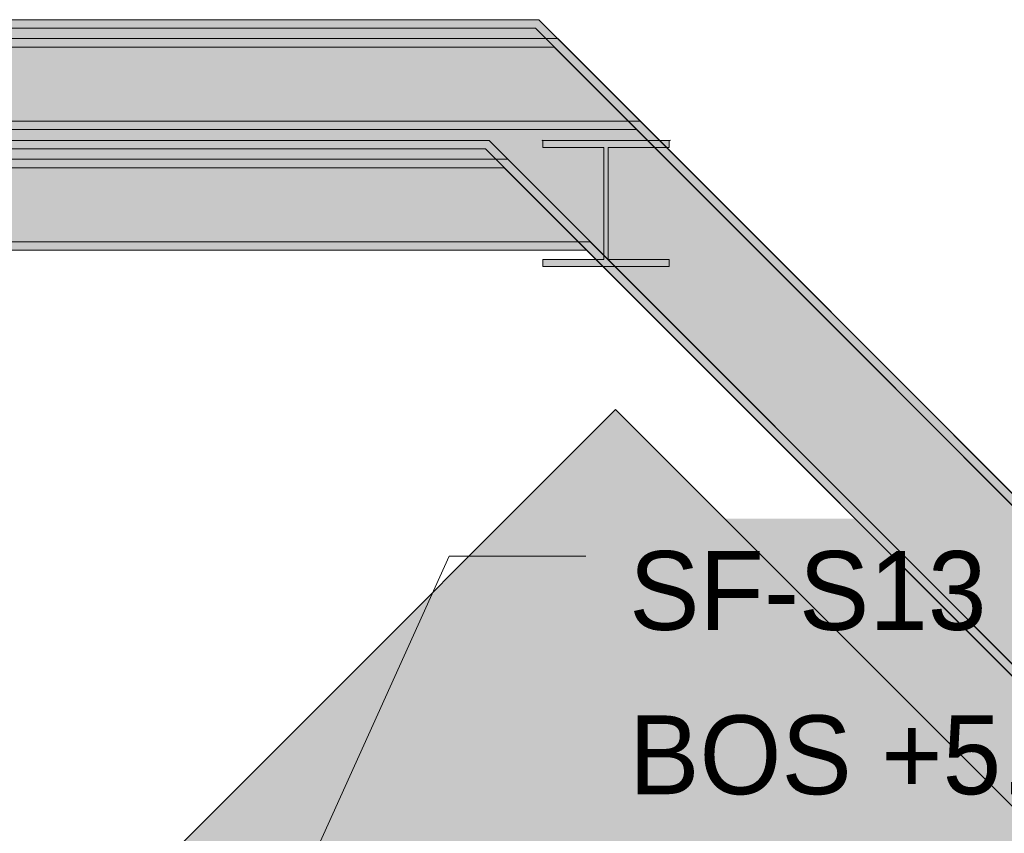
# Model space of a CAD drawing. Header units: millimetres. Extents: x -925 to 33700, y -14775 to 19578.
# Tile 125 of 163: x 14690 to 16673, y 7852 to 9490. Entities that reach past the tile are written whole.
import ezdxf

# ---------------------------------------------------------------- set-up
doc = ezdxf.new("R2010")
doc.units = ezdxf.units.MM
for name, color, linetype in [('FILL-WHITE', 7, 'Continuous'), ('LINE-CORE', 7, 'Continuous'), ('LINE-INK', 7, 'Continuous'), ('TEXT-INK', 7, 'Continuous')]:
    doc.layers.add(name, color=color, linetype=linetype)

msp = doc.modelspace()

# ---------------------------------------------------------------- hatches: boundary and pattern name
at = {"layer": 'FILL-WHITE', "true_color": 0xffffff}
h = msp.add_hatch(color=7, dxfattribs=at)
h.dxf.hatch_style = 1
h.paths.add_polyline_path([(12291, 9490), (15735.8, 9490), (19077.1, 6148.8), (19077.1, 6148.8), (19077.1, 6148.8), (19077.1, 6148.8), (19064.8, 6136.5), (15728.6, 9472.7), (12291, 9472.7)])
h = msp.add_hatch(color=7, dxfattribs=at)
h.dxf.hatch_style = 1
h.paths.add_polyline_path([(15735.8, 9490), (19077.1, 6148.8), (19077.1, 6148.8), (19077.1, 6148.8), (19077.1, 6148.8), (19064.8, 6136.5), (15728.6, 9472.7), (12291, 9472.7), (12291, 9490)])
h = msp.add_hatch(color=7, dxfattribs=at)
h.dxf.hatch_style = 1
h.paths.add_polyline_path([(12588.5, 9490), (15735.8, 9490), (19077.1, 6148.8), (19077.1, 6148.8), (19077.1, 6148.8), (19077.1, 6148.8), (19064.8, 6136.5), (15728.6, 9472.7), (12588.5, 9472.7)])
h = msp.add_hatch(color=7, dxfattribs=at)
h.dxf.hatch_style = 1
h.paths.add_polyline_path([(15735.8, 9490), (19077.1, 6148.8), (19077.1, 6148.8), (19077.1, 6148.8), (19077.1, 6148.8), (19064.8, 6136.5), (15728.6, 9472.7), (12588.5, 9472.7), (12588.5, 9490), (12588.5, 9490)])
h = msp.add_hatch(color=7, dxfattribs=at)
h.dxf.hatch_style = 1
h.paths.add_polyline_path([(12291, 9472.7), (15728.6, 9472.7), (19064.8, 6136.5), (18905.2, 5976.9), (15635.2, 9247), (12291, 9247)])
h = msp.add_hatch(color=7, dxfattribs=at)
h.dxf.hatch_style = 1
h.paths.add_polyline_path([(12291, 9472.7), (15728.6, 9472.7), (19064.8, 6136.5), (18905.2, 5976.9), (15635.2, 9247), (12291, 9247)])
h = msp.add_hatch(color=7, dxfattribs=at)
h.dxf.hatch_style = 1
h.paths.add_polyline_path([(12588.5, 9472.7), (15728.6, 9472.7), (19064.8, 6136.5), (18905.2, 5976.9), (15635.2, 9247), (12588.5, 9247)])
h = msp.add_hatch(color=7, dxfattribs=at)
h.dxf.hatch_style = 1
h.paths.add_polyline_path([(12588.5, 9472.7), (15728.6, 9472.7), (19064.8, 6136.5), (18905.2, 5976.9), (15635.2, 9247), (12588.5, 9247)])
h = msp.add_hatch(color=7, dxfattribs=at)
h.dxf.hatch_style = 1
h.paths.add_polyline_path([(12588.5, 9452), (15773.8, 9452), (19077.1, 6148.8), (19064.8, 6136.5), (15766.6, 9434.7), (12588.5, 9434.7), (12588.5, 9434.7)])
h = msp.add_hatch(color=7, dxfattribs=at)
h.dxf.hatch_style = 1
h.paths.add_polyline_path([(15773.8, 9452), (19077.1, 6148.8), (19064.8, 6136.5), (15766.6, 9434.7), (12588.5, 9434.7), (12588.5, 9452)])
h = msp.add_hatch(color=7, dxfattribs=at)
h.dxf.hatch_style = 1
h.paths.add_polyline_path([(12588.5, 9434.7), (15766.6, 9434.7), (19064.8, 6136.5), (18905.2, 5976.9), (15673.2, 9209), (12588.5, 9209)])
h = msp.add_hatch(color=7, dxfattribs=at)
h.dxf.hatch_style = 1
h.paths.add_polyline_path([(12588.5, 9434.7), (15766.6, 9434.7), (19064.8, 6136.5), (18905.2, 5976.9), (15673.2, 9209), (12588.5, 9209)])
h = msp.add_hatch(color=7, dxfattribs=at)
h.dxf.hatch_style = 1
h.paths.add_polyline_path([(12291, 9286), (15939.8, 9286), (19077.1, 6148.8), (19064.8, 6136.5), (15932.6, 9268.7), (12291, 9268.7), (12291, 9268.7)])
h = msp.add_hatch(color=7, dxfattribs=at)
h.dxf.hatch_style = 1
h.paths.add_polyline_path([(15939.8, 9286), (19077.1, 6148.8), (19064.8, 6136.5), (15932.6, 9268.7), (12291, 9268.7), (12291, 9286), (12291, 9286)])
h = msp.add_hatch(color=7, dxfattribs=at)
h.dxf.hatch_style = 1
h.paths.add_polyline_path([(12291, 9268.7), (15932.6, 9268.7), (19064.8, 6136.5), (18905.2, 5976.9), (15839.2, 9043), (12291, 9043)])
h = msp.add_hatch(color=7, dxfattribs=at)
h.dxf.hatch_style = 1
h.paths.add_polyline_path([(12291, 9268.7), (15932.6, 9268.7), (19064.8, 6136.5), (18905.2, 5976.9), (15839.2, 9043), (12291, 9043), (12291, 9268.7)])
h = msp.add_hatch(color=7, dxfattribs=at)
h.dxf.hatch_style = 1
h.paths.add_polyline_path([(12291, 9247), (15635.2, 9247), (18905.2, 5976.9), (18905.2, 5976.9), (18905.2, 5976.9), (18905.2, 5976.9), (18893, 5964.7), (15628, 9229.7), (12291, 9229.7)])
h = msp.add_hatch(color=7, dxfattribs=at)
h.dxf.hatch_style = 1
h.paths.add_polyline_path([(15635.2, 9247), (18905.2, 5976.9), (18905.2, 5976.9), (18905.2, 5976.9), (18905.2, 5976.9), (18893, 5964.7), (15628, 9229.7), (12291, 9229.7), (12291, 9247)])
h = msp.add_hatch(color=7, dxfattribs=at)
h.dxf.hatch_style = 1
h.paths.add_polyline_path([(12588.5, 9247), (15635.2, 9247), (15635.2, 9247), (15635.2, 9247), (15635.2, 9247), (18905.2, 5976.9), (18905.2, 5976.9), (18905.2, 5976.9), (18905.2, 5976.9), (18893, 5964.7), (15628, 9229.7), (12588.5, 9229.7)])
h = msp.add_hatch(color=7, dxfattribs=at)
h.dxf.hatch_style = 1
h.paths.add_polyline_path([(15635.2, 9247), (18905.2, 5976.9), (18905.2, 5976.9), (18905.2, 5976.9), (18905.2, 5976.9), (18893, 5964.7), (15628, 9229.7), (12588.5, 9229.7), (12588.5, 9247)])
h = msp.add_hatch(color=7, dxfattribs=at)
h.dxf.hatch_style = 1
h.paths.add_polyline_path([(15742.1, 9247.2), (15742.1, 9247.2), (15743.3, 9247), (15743.7, 9247), (15998.3, 9247), (15998.3, 9232.8), (15875.3, 9232.8), (15875.3, 9007.1), (15998.3, 9007.1), (15998.3, 8992.9), (15743.7, 8992.9), (15743.7, 9007.1), (15866.7, 9007.1), (15866.7, 9232.8), (15743.7, 9232.8), (15743.7, 9247), (15742.1, 9247.1)])
h = msp.add_hatch(color=7, dxfattribs=at)
h.dxf.hatch_style = 1
h.paths.add_polyline_path([(15742.1, 9247.2), (15742.1, 9247.2), (15743.3, 9247), (15743.7, 9247), (15998.3, 9247), (15998.3, 9232.8), (15875.3, 9232.8), (15875.3, 9007.1), (15998.3, 9007.1), (15998.3, 8992.9), (15743.7, 8992.9), (15743.7, 9007.1), (15866.7, 9007.1), (15866.7, 9232.8), (15743.7, 9232.8), (15743.7, 9247), (15742.1, 9247.1)])
h = msp.add_hatch(color=7, dxfattribs=at)
h.dxf.hatch_style = 1
h.paths.add_polyline_path([(15742.1, 9247.2), (15742.1, 9247.2), (15743.3, 9247), (15743.7, 9247), (15998.3, 9247), (15998.3, 9232.8), (15875.3, 9232.8), (15875.3, 9007.1), (15998.3, 9007.1), (15998.3, 8992.9), (15743.7, 8992.9), (15743.7, 9007.1), (15866.7, 9007.1), (15866.7, 9232.8), (15743.7, 9232.8), (15743.7, 9247), (15742.1, 9247.1)])
h = msp.add_hatch(color=7, dxfattribs=at)
h.dxf.hatch_style = 1
h.paths.add_polyline_path([(15743.7, 9007.1), (15866.7, 9007.1), (15866.7, 9232.8), (15743.7, 9232.8), (15743.7, 9247), (15998.3, 9247), (15998.3, 9232.8), (15875.3, 9232.8), (15875.3, 9007.1), (15998.3, 9007.1), (15998.3, 8992.9), (15743.7, 8992.9)])
h = msp.add_hatch(color=7, dxfattribs=at)
h.dxf.hatch_style = 1
h.paths.add_polyline_path([(15743.7, 9007.1), (15866.7, 9007.1), (15866.7, 9232.8), (15743.7, 9232.8), (15743.7, 9247), (15998.3, 9247), (15998.3, 9232.8), (15875.3, 9232.8), (15875.3, 9007.1), (15998.3, 9007.1), (15998.3, 8992.9), (15743.7, 8992.9)])
h = msp.add_hatch(color=7, dxfattribs=at)
h.dxf.hatch_style = 1
h.paths.add_polyline_path([(15743.7, 9007.1), (15866.7, 9007.1), (15866.7, 9232.8), (15743.7, 9232.8), (15743.7, 9247), (15998.3, 9247), (15998.3, 9232.8), (15875.3, 9232.8), (15875.3, 9007.1), (15998.3, 9007.1), (15998.3, 8992.9), (15743.7, 8992.9)])
h = msp.add_hatch(color=7, dxfattribs=at)
h.dxf.hatch_style = 1
h.paths.add_polyline_path([(15999.9, 9247.2), (15999.9, 9247.2), (15999.9, 9247.1), (15998.3, 9247)])
h = msp.add_hatch(color=7, dxfattribs=at)
h.dxf.hatch_style = 1
h.paths.add_polyline_path([(15999.9, 9247.2), (15999.9, 9247.2), (15999.9, 9247.1), (15998.3, 9247)])
h = msp.add_hatch(color=7, dxfattribs=at)
h.dxf.hatch_style = 1
h.paths.add_polyline_path([(15999.9, 9247.2), (15999.9, 9247.2), (15999.9, 9247.1), (15998.3, 9247)])
h = msp.add_hatch(color=7, dxfattribs=at)
h.dxf.hatch_style = 1
h.paths.add_polyline_path([(12588.5, 9209), (15673.2, 9209), (18905.2, 5976.9), (18905.2, 5976.9), (18893, 5964.7), (15666, 9191.7), (12588.5, 9191.7)])
h = msp.add_hatch(color=7, dxfattribs=at)
h.dxf.hatch_style = 1
h.paths.add_polyline_path([(15673.2, 9209), (18905.2, 5976.9), (18905.2, 5976.9), (18893, 5964.7), (15666, 9191.7), (12588.5, 9191.7), (12588.5, 9209)])
h = msp.add_hatch(color=7, dxfattribs=at)
h.dxf.hatch_style = 1
h.paths.add_polyline_path([(12291, 9043), (15839.2, 9043), (18905.2, 5976.9), (18905.2, 5976.9), (18893, 5964.7), (15832, 9025.7), (12291, 9025.7), (12291, 9025.7)])
h = msp.add_hatch(color=7, dxfattribs=at)
h.dxf.hatch_style = 1
h.paths.add_polyline_path([(15839.2, 9043), (18905.2, 5976.9), (18905.2, 5976.9), (18893, 5964.7), (15832, 9025.7), (12291, 9025.7), (12291, 9043)])
h = msp.add_hatch(color=7, dxfattribs=at)
h.dxf.hatch_style = 1
h.paths.add_polyline_path([(13800.5, 6615.8), (15890, 8705.3), (17978, 6617.3), (17978, 6425), (13800.5, 6425)])
h = msp.add_hatch(color=7, dxfattribs=at)
h.dxf.hatch_style = 1
h.paths.add_polyline_path([(13800.5, 6615.8), (15890, 8705.3), (17978, 6617.3), (17978, 6425), (13800.5, 6425)])
h = msp.add_hatch(color=7, dxfattribs=at)
h.dxf.hatch_style = 1
h.paths.add_polyline_path([(15880, 7811.3), (18994.4, 7811.3), (18994.4, 8485.3), (15880, 8485.3)])

# ---------------------------------------------------------------- linework, layer by layer
at = {"layer": 'LINE-CORE', "lineweight": 5}
for points in [[(12291, 9490), (15735.8, 9490), (15735.8, 9490), (19077.1, 6148.8), (19077.1, 6148.8), (19077.1, 6148.8), (19077.1, 6148.8), (19077.1, 6148.8), (19064.8, 6136.5), (15728.6, 9472.7), (12291, 9472.7), (12291, 9472.7)], [(15735.8, 9490), (19077.1, 6148.8), (19077.1, 6148.8), (19077.1, 6148.8), (19077.1, 6148.8), (19077.1, 6148.8), (19064.8, 6136.5), (15728.6, 9472.7), (12291, 9472.7), (12291, 9490)], [(12588.5, 9490), (15735.8, 9490), (15735.8, 9490), (19077.1, 6148.8), (19077.1, 6148.8), (19077.1, 6148.8), (19077.1, 6148.8), (19077.1, 6148.8), (19064.8, 6136.5), (15728.6, 9472.7), (12588.5, 9472.7)], [(15735.8, 9490), (19077.1, 6148.8), (19077.1, 6148.8), (19077.1, 6148.8), (19077.1, 6148.8), (19077.1, 6148.8), (19064.8, 6136.5), (15728.6, 9472.7), (12588.5, 9472.7), (12588.5, 9490), (12588.5, 9490)], [(12291, 9472.7), (15728.6, 9472.7), (15728.6, 9472.7), (15728.6, 9472.7), (15728.6, 9472.7), (15728.6, 9472.7), (15728.6, 9472.7), (19064.8, 6136.5), (19064.8, 6136.5), (18905.2, 5976.9), (15635.2, 9247), (12291, 9247)], [(12291, 9472.7), (15728.6, 9472.7), (15728.6, 9472.7), (15728.6, 9472.7), (19064.8, 6136.5), (19064.8, 6136.5), (18905.2, 5976.9), (15635.2, 9247), (12291, 9247), (12291, 9472.7)], [(12588.5, 9472.7), (15728.6, 9472.7), (15728.6, 9472.7), (19064.8, 6136.5), (19064.8, 6136.5), (18905.2, 5976.9), (15635.2, 9247), (12588.5, 9247)], [(12588.5, 9472.7), (15728.6, 9472.7), (15728.6, 9472.7), (15728.6, 9472.7), (19064.8, 6136.5), (19064.8, 6136.5), (18905.2, 5976.9), (15635.2, 9247), (12588.5, 9247), (12588.5, 9472.7)], [(12588.5, 9452), (15773.8, 9452), (15773.8, 9452), (19077.1, 6148.8), (19064.8, 6136.5), (15766.6, 9434.7), (12588.5, 9434.7), (12588.5, 9434.7)], [(15773.8, 9452), (19077.1, 6148.8), (19064.8, 6136.5), (15766.6, 9434.7), (12588.5, 9434.7), (12588.5, 9452)], [(12588.5, 9434.7), (15766.6, 9434.7), (15766.6, 9434.7), (15766.6, 9434.7), (15766.6, 9434.7), (15766.6, 9434.7), (19064.8, 6136.5), (18905.2, 5976.9), (15673.2, 9209), (12588.5, 9209), (12588.5, 9209)], [(12588.5, 9434.7), (15766.6, 9434.7), (15766.6, 9434.7), (15766.6, 9434.7), (19064.8, 6136.5), (18905.2, 5976.9), (15673.2, 9209), (12588.5, 9209), (12588.5, 9434.7)], [(12291, 9286), (15939.8, 9286), (15939.8, 9286), (19077.1, 6148.8), (19064.8, 6136.5), (15932.6, 9268.7), (12291, 9268.7), (12291, 9268.7)], [(15939.8, 9286), (19077.1, 6148.8), (19064.8, 6136.5), (15932.6, 9268.7), (12291, 9268.7), (12291, 9286), (12291, 9286)], [(12291, 9268.7), (15932.6, 9268.7), (15932.6, 9268.7), (19064.8, 6136.5), (19064.8, 6136.5), (19064.8, 6136.5), (19064.8, 6136.5), (19064.8, 6136.5), (18905.2, 5976.9), (15839.2, 9043), (12291, 9043), (12291, 9043)], [(12291, 9268.7), (12291, 9268.7), (15932.6, 9268.7), (15932.6, 9268.7), (15932.6, 9268.7), (19064.8, 6136.5), (19064.8, 6136.5), (19064.8, 6136.5), (19064.8, 6136.5), (19064.8, 6136.5), (18905.2, 5976.9), (15839.2, 9043), (12291, 9043), (12291, 9268.7), (12291, 9268.7)], [(12291, 9247), (15635.2, 9247), (18905.2, 5976.9), (18905.2, 5976.9), (18905.2, 5976.9), (18905.2, 5976.9), (18893, 5964.7), (15628, 9229.7), (12291, 9229.7)], [(15635.2, 9247), (15635.2, 9247), (15635.2, 9247), (18905.2, 5976.9), (18905.2, 5976.9), (18905.2, 5976.9), (18905.2, 5976.9), (18893, 5964.7), (15628, 9229.7), (12291, 9229.7), (12291, 9247)], [(12588.5, 9247), (15635.2, 9247), (15635.2, 9247), (15635.2, 9247), (15635.2, 9247), (15635.2, 9247), (18905.2, 5976.9), (18905.2, 5976.9), (18905.2, 5976.9), (18905.2, 5976.9), (18893, 5964.7), (15628, 9229.7), (12588.5, 9229.7)], [(15635.2, 9247), (15635.2, 9247), (15635.2, 9247), (18905.2, 5976.9), (18905.2, 5976.9), (18905.2, 5976.9), (18905.2, 5976.9), (18893, 5964.7), (15628, 9229.7), (12588.5, 9229.7), (12588.5, 9247)], [(15742.1, 9247.2), (15742.1, 9247.2), (15743.3, 9247), (15743.7, 9247), (15998.3, 9247), (15998.3, 9232.8), (15875.3, 9232.8), (15875.3, 9007.1), (15998.3, 9007.1), (15998.3, 8992.9), (15743.7, 8992.9), (15743.7, 9007.1), (15866.7, 9007.1), (15866.7, 9232.8), (15743.7, 9232.8), (15743.7, 9247), (15742.1, 9247.1)], [(15742.1, 9247.2), (15742.1, 9247.2), (15743.3, 9247), (15743.7, 9247), (15998.3, 9247), (15998.3, 9232.8), (15875.3, 9232.8), (15875.3, 9007.1), (15998.3, 9007.1), (15998.3, 8992.9), (15743.7, 8992.9), (15743.7, 9007.1), (15866.7, 9007.1), (15866.7, 9232.8), (15743.7, 9232.8), (15743.7, 9247), (15742.1, 9247.1)], [(15742.1, 9247.2), (15742.1, 9247.2), (15743.3, 9247), (15743.7, 9247), (15998.3, 9247), (15998.3, 9232.8), (15875.3, 9232.8), (15875.3, 9007.1), (15998.3, 9007.1), (15998.3, 8992.9), (15743.7, 8992.9), (15743.7, 9007.1), (15866.7, 9007.1), (15866.7, 9232.8), (15743.7, 9232.8), (15743.7, 9247), (15742.1, 9247.1)], [(15743.7, 9007.1), (15866.7, 9007.1), (15866.7, 9232.8), (15743.7, 9232.8), (15743.7, 9247), (15998.3, 9247), (15998.3, 9247), (15998.3, 9232.8), (15875.3, 9232.8), (15875.3, 9007.1), (15998.3, 9007.1), (15998.3, 8992.9), (15743.7, 8992.9)], [(15743.7, 9007.1), (15866.7, 9007.1), (15866.7, 9232.8), (15743.7, 9232.8), (15743.7, 9247), (15998.3, 9247), (15998.3, 9247), (15998.3, 9232.8), (15875.3, 9232.8), (15875.3, 9007.1), (15998.3, 9007.1), (15998.3, 8992.9), (15743.7, 8992.9)], [(15743.7, 9007.1), (15866.7, 9007.1), (15866.7, 9232.8), (15743.7, 9232.8), (15743.7, 9247), (15998.3, 9247), (15998.3, 9247), (15998.3, 9232.8), (15875.3, 9232.8), (15875.3, 9007.1), (15998.3, 9007.1), (15998.3, 8992.9), (15743.7, 8992.9)], [(15999.9, 9247.2), (15999.9, 9247.2), (15999.9, 9247.1), (15998.3, 9247)], [(15999.9, 9247.2), (15999.9, 9247.2), (15999.9, 9247.1), (15998.3, 9247)], [(15999.9, 9247.2), (15999.9, 9247.2), (15999.9, 9247.1), (15998.3, 9247)], [(12588.5, 9209), (15673.2, 9209), (15673.2, 9209), (15673.2, 9209), (15673.2, 9209), (18905.2, 5976.9), (18905.2, 5976.9), (18905.2, 5976.9), (18893, 5964.7), (15666, 9191.7), (12588.5, 9191.7), (12588.5, 9191.7)], [(15673.2, 9209), (15673.2, 9209), (15673.2, 9209), (18905.2, 5976.9), (18905.2, 5976.9), (18905.2, 5976.9), (18893, 5964.7), (15666, 9191.7), (12588.5, 9191.7), (12588.5, 9209)], [(12291, 9043), (15839.2, 9043), (18905.2, 5976.9), (18905.2, 5976.9), (18893, 5964.7), (15832, 9025.7), (12291, 9025.7), (12291, 9025.7)], [(15839.2, 9043), (18905.2, 5976.9), (18905.2, 5976.9), (18893, 5964.7), (15832, 9025.7), (12291, 9025.7), (12291, 9043)], [(13800.5, 6615.8), (15890, 8705.3), (17978, 6617.3), (17978, 6617.3), (17978, 6425), (17978, 6425), (17978, 6425), (17978, 6425), (13800.5, 6425), (13800.5, 6615.8)], [(13800.5, 6615.8), (13800.5, 6615.8), (15890, 8705.3), (17978, 6617.3), (17978, 6617.3), (17978, 6617.3), (17978, 6617.3), (17978, 6617.3), (17978, 6425), (13800.5, 6425)]]:
    msp.add_lwpolyline(points, close=True, dxfattribs=at)
at = {"layer": 'LINE-INK', "lineweight": 5}
for p, q in [((14430, 5922.6), (15555, 8410.3)), ((15555, 8410.3), (15830, 8410.3))]:
    msp.add_line(p, q, dxfattribs=at)

# ---------------------------------------------------------------- texts
at = {"layer": 'TEXT-INK'}
for s, p in [('SF-S13 152X152X23 UC S355', (15917.5, 8261.5)), ('BOS +5.923 / TOS +6.075', (15917.5, 7930.7))]:
    msp.add_text(s, height=158.75, dxfattribs=at).set_placement(p)

doc.saveas('drawing.dxf')
